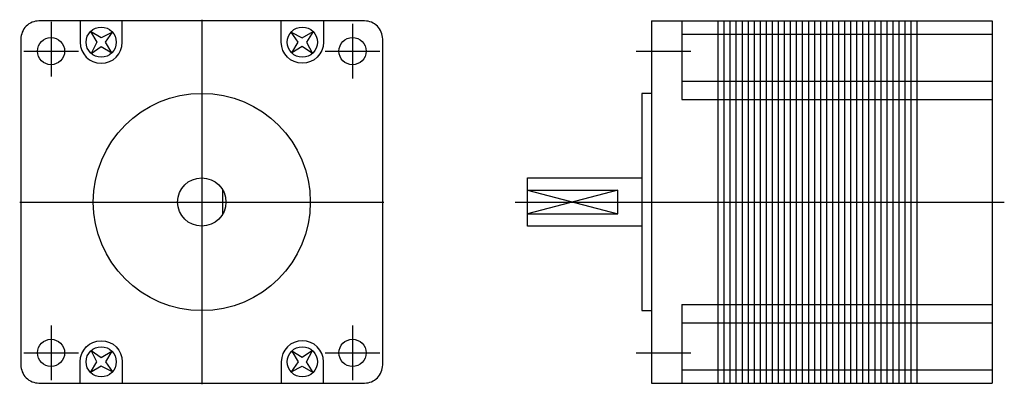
# Model space of a CAD drawing. Extents: x -30 to 133, y -30 to 30.
import ezdxf

# ---------------------------------------------------------------- set-up
doc = ezdxf.new("R2010")
doc.units = 0
doc.header["$LTSCALE"] = 2
doc.linetypes.add('CENTER', pattern=[0])
doc.layers.get('0').update_dxf_attribs({"linetype": 'CONTINUOUS'})
doc.layers.add('CENTER', color=1, linetype='CENTER')

msp = doc.modelspace()

# ---------------------------------------------------------------- linework, layer by layer
at = {"color": 0}
for p, q in [((74.6, 30), (74.6, -30)), ((74.6, 30), (131.1, 30)), ((79.6, 30), (79.6, 17)), ((85.6, 30), (85.6, -30)), ((86.6, 30), (86.6, -30)), ((87.6, 30), (87.6, -30)), ((88.6, 30), (88.6, -30)), ((89.6, 30), (89.6, -30)), ((90.6, 30), (90.6, -30)), ((91.6, 30), (91.6, -30)), ((92.6, 30), (92.6, -30)), ((93.6, 30), (93.6, -30)), ((94.6, 30), (94.6, -30)), ((95.6, 30), (95.6, -30)), ((96.6, 30), (96.6, -30)), ((97.6, 30), (97.6, -30)), ((98.6, 30), (98.6, -30)), ((99.6, 30), (99.6, -30)), ((100.6, 30), (100.6, -30)), ((101.6, 30), (101.6, -30)), ((102.6, 30), (102.6, -30)), ((103.6, 30), (103.6, -30)), ((104.6, 30), (104.6, -30)), ((105.6, 30), (105.6, -30)), ((106.6, 30), (106.6, -30)), ((107.6, 30), (107.6, -30)), ((108.6, 30), (108.6, -30)), ((109.6, 30), (109.6, -30)), ((110.6, 30), (110.6, -30)), ((111.6, 30), (111.6, -30)), ((112.6, 30), (112.6, -30)), ((113.6, 30), (113.6, -30)), ((114.6, 30), (114.6, -30)), ((115.6, 30), (115.6, -30)), ((116.6, 30), (116.6, -30)), ((117.6, 30), (117.6, -30)), ((118.6, 30), (118.6, -30)), ((131.1, 30), (131.1, -30)), ((79.6, 27.8), (131.1, 27.8)), ((79.6, 20), (131.1, 20)), ((79.6, 17), (131.1, 17)), ((3.5, -1.94), (3.5, 1.94)), ((54, 1.94), (69, 1.94)), ((54, 1.94), (69, -1.94)), ((69, 1.94), (54, -1.94)), ((69, -1.94), (69, 1.94)), ((54, -1.94), (69, -1.94)), ((79.6, -17), (131.1, -17)), ((79.6, -17), (79.6, -30)), ((79.6, -20), (131.1, -20)), ((79.6, -27.8), (131.1, -27.8)), ((74.6, -30), (131.1, -30))]:
    msp.add_line(p, q, dxfattribs=at)
msp.add_lwpolyline([(-30, 27), (-30, -27, 0.414214), (-27, -30), (27, -30, 0.414214), (30, -27), (30, 27, 0.414214), (27, 30), (-27, 30, 0.414214)], format="xyb", close=True, dxfattribs=at)
for points in [[(-20.18, 30), (-20.18, 26.48, 1), (-13.18, 26.48), (-13.18, 30)], [(20.18, 30), (20.18, 26.48, -1), (13.18, 26.48), (13.18, 30)], [(-20.18, -30), (-20.18, -26.48, -1), (-13.18, -26.48), (-13.18, -30)], [(20.18, -30), (20.18, -26.48, 1), (13.18, -26.48), (13.18, -30)]]:
    msp.add_lwpolyline(points, format="xyb", dxfattribs=at)
for points in [[(-14.82, 28.15), (-16.67, 27.18), (-18.45, 28.25), (-17.38, 26.47), (-18.35, 24.62), (-16.67, 25.77), (-14.91, 24.71), (-15.97, 26.47), (-14.82, 28.15)], [(14.82, 28.15), (16.67, 27.18), (18.45, 28.25), (17.38, 26.47), (18.35, 24.62), (16.67, 25.77), (14.91, 24.71), (15.97, 26.47), (14.82, 28.15)], [(74.6, 18), (73, 18), (73, -18), (74.6, -18)], [(73, -4), (54, -4), (54, 4), (73, 4)], [(-14.82, -28.15), (-16.67, -27.18), (-18.45, -28.25), (-17.38, -26.47), (-18.35, -24.62), (-16.67, -25.77), (-14.91, -24.71), (-15.97, -26.47), (-14.82, -28.15)], [(14.82, -28.15), (16.67, -27.18), (18.45, -28.25), (17.38, -26.47), (18.35, -24.62), (16.67, -25.77), (14.91, -24.71), (15.97, -26.47), (14.82, -28.15)]]:
    msp.add_lwpolyline(points, dxfattribs=at)
for centre, radius in [((-16.68, 26.48), 2.5), ((16.68, 26.48), 2.5), ((-25, 25), 2.25), ((25, 25), 2.25), ((0, 0), 18), ((0, 0), 4), ((-25, -25), 2.25), ((25, -25), 2.25), ((-16.68, -26.48), 2.5), ((16.68, -26.48), 2.5)]:
    msp.add_circle(centre, radius, dxfattribs=at)
at = {"layer": 'CENTER', "color": 0}
for p, q in [((-25, 29.85), (-25, 20.77)), ((0, 30.2), (0, -30.2)), ((25, 29.54), (25, 20.46)), ((-29.54, 25), (-20.46, 25)), ((20.46, 25), (29.54, 25)), ((72.03, 25), (81.11, 25)), ((-30.2, 0), (30.2, 0)), ((52, 0), (133.1, 0)), ((-25, -20.46), (-25, -29.54)), ((25, -20.46), (25, -29.54)), ((-29.54, -25), (-20.46, -25)), ((20.46, -25), (29.54, -25)), ((72.03, -25), (81.11, -25))]:
    msp.add_line(p, q, dxfattribs=at)

doc.saveas('drawing.dxf')
